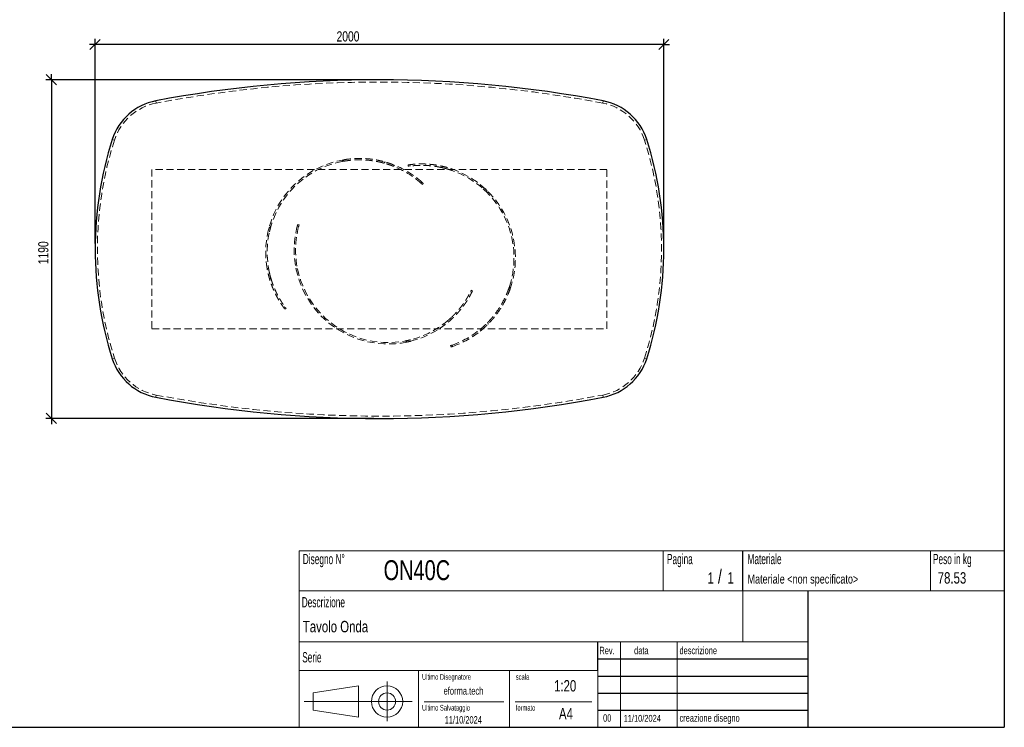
# Model space of a CAD drawing. Header units: millimetres. Extents: x 5 to 292, y 5 to 205.
# Tile 2 of 3: x 119 to 292, y 5 to 129. Entities that reach past the tile are written whole.
import ezdxf

# ---------------------------------------------------------------- set-up
doc = ezdxf.new("R2010")
doc.units = ezdxf.units.MM
doc.linetypes.add('HIDDEN', pattern=[1.905, 1.27, -0.635])
doc.layers.add('FORMAT', color=7, linetype='Continuous')
doc.styles.add('SLDTEXTSTYLE0', font='TXT', dxfattribs={"width": 0.605})
doc.styles.add('SLDTEXTSTYLE1', font='TXT', dxfattribs={"width": 0.75})
doc.dimstyles.new('SLDDIMSTYLE0', dxfattribs={"dimtxt": 1.8, "dimasz": 1.8, "dimexe": 0, "dimexo": 0.0625, "dimgap": 0.45, "dimtad": 1, "dimlfac": 20, "dimrnd": 1e-09, "dimzin": 12, "dimdsep": 46, "dimtxsty": 'SLDTEXTSTYLE1', "dimblk1": 'OBLIQUE', "dimblk2": 'OBLIQUE', "dimsah": 1, "dimcen": 0.09, "dimadec": 0, "dimazin": 3, "dimtfac": 1, "dimtmove": 0, "dimatfit": 0, "dimldrblk": 'OBLIQUE', "dimfxl": 0, "dimfrac": 2, "dimtolj": 1, "dimtzin": 12, "dimarcsym": 0})

# ---------------------------------------------------------------- blocks, each defined once
blk = doc.blocks.new('_Oblique')
at = {"color": 0, "linetype": 'ByBlock', "lineweight": -2}
blk.add_line((-0.5, -0.5), (0.5, 0.5), dxfattribs=at)
blk = doc.blocks.new('_D_1')
at = {"layer": 'FORMAT', "color": 7}
for p, q in [((124.44, 118.76), (124.44, 119.76)), ((181.13, 118.76), (123.44, 118.76)), ((124.44, 118.76), (124.44, 59.26)), ((181.13, 59.26), (123.44, 59.26)), ((124.44, 59.26), (124.44, 58.26))]:
    blk.add_line(p, q, dxfattribs=at)
at = {"layer": 'FORMAT', "color": 7, "xscale": 1.8, "yscale": 1.8}
for p, rotation in [((124.44, 118.76, 17.11), 270.0000000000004), ((124.44, 59.26, 17.11), 90.0000000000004)]:
    blk.add_blockref('_Oblique', p, dxfattribs=dict(at, rotation=rotation))
at = {"layer": 'FORMAT', "color": 7, "insert": (122.12, 86.36), "char_height": 1.8, "attachment_point": 1, "rotation": 90, "style": 'SLDTEXTSTYLE1'}
blk.add_mtext('1190', dxfattribs=at)
blk = doc.blocks.new('_D_2')
at = {"layer": 'FORMAT', "color": 7}
for p, q in [((132.13, 124.96), (131.13, 124.96)), ((132.13, 90.01), (132.13, 125.96)), ((232.13, 124.96), (132.13, 124.96)), ((232.13, 90.01), (232.13, 125.96)), ((232.13, 124.96), (233.13, 124.96))]:
    blk.add_line(p, q, dxfattribs=at)
at = {"layer": 'FORMAT', "color": 7, "xscale": 1.8, "yscale": 1.8}
blk.add_blockref('_Oblique', (132.13, 124.96, 17.11), dxfattribs=at)
at = {"layer": 'FORMAT', "color": 7, "xscale": 1.8, "yscale": 1.8, "rotation": 180.0000000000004}
blk.add_blockref('_Oblique', (232.13, 124.96, 17.11), dxfattribs=at)
at = {"layer": 'FORMAT', "color": 7, "insert": (174.59, 127.28), "char_height": 1.8, "attachment_point": 1, "style": 'SLDTEXTSTYLE1'}
blk.add_mtext('2000', dxfattribs=at)

msp = doc.modelspace()

# ---------------------------------------------------------------- linework, layer by layer
at = {"color": 7, "linetype": 'HIDDEN', "lineweight": 18}
for p, q in [((142.87535, 114.65468), (142.80043, 115.0476)), ((221.46658, 115.0476), (221.39166, 114.65468)), ((135.5335, 108.16082), (135.15267, 108.28317)), ((229.11434, 108.28317), (228.73351, 108.16082)), ((175.57625, 104.39885), (175.85842, 104.704)), ((175.57625, 104.39885), (175.83145, 104.44563)), ((182.86602, 104.12815), (182.91421, 104.11507)), ((183.10515, 104.32155), (182.91421, 104.11507)), ((183.10515, 104.32155), (183.06871, 104.33177)), ((142.13351, 103.01404), (142.13351, 75.01404)), ((222.13351, 103.01404), (142.13351, 103.01404)), ((184.76682, 103.75675), (184.58489, 103.56)), ((187.18772, 103.55383), (187.15163, 103.80121)), ((187.50115, 103.59644), (187.46506, 103.84387)), ((193.14369, 103.57424), (193.18237, 103.30907)), ((194.92691, 103.06711), (194.68029, 103.14892)), ((194.78654, 102.84998), (194.90606, 102.80905)), ((194.83336, 103.09971), (194.87395, 102.82142)), ((222.13351, 75.01404), (222.13351, 103.01404)), ((189.43178, 100.58234), (189.60154, 100.76592)), ((189.83583, 100.5534), (189.6661, 100.36985)), ((201.02484, 99.31461), (200.71631, 99.59998)), ((201.08483, 98.90335), (201.02484, 99.31461)), ((162.71092, 92.76583), (162.57641, 92.23063)), ((163.04179, 93.01734), (162.71092, 92.76583)), ((167.6803, 93.0512), (167.67136, 93.01689)), ((167.9143, 92.9584), (167.6737, 93.02648)), ((167.75691, 93.33166), (167.99746, 93.26359)), ((167.91394, 92.95691), (167.92118, 92.98418)), ((162.37919, 85.60523), (162.4212, 85.38001)), ((162.3945, 85.51592), (162.61839, 85.68611)), ((162.63269, 85.61147), (162.6148, 85.71206)), ((167.72035, 85.54751), (167.44975, 85.62409)), ((162.79684, 83.80762), (163.01018, 83.96979)), ((198.12325, 81.4831), (198.34837, 81.37427)), ((198.26369, 81.76653), (198.48877, 81.65772)), ((204.97976, 82.42667), (204.8972, 82.1807)), ((204.97976, 82.42667), (205.11026, 82.03208)), ((165.5078, 78.85894), (165.30873, 78.70762)), ((165.69676, 78.60527), (165.49773, 78.45398)), ((194.94144, 76.82318), (194.70017, 76.93982)), ((201.21539, 76.17819), (201.18062, 76.14234)), ((142.13351, 75.01404), (222.13351, 75.01404)), ((193.40804, 75.85907), (193.32649, 75.79752)), ((193.6012, 75.69008), (193.348, 75.81248)), ((193.53278, 75.6392), (193.71024, 75.7755)), ((199.97058, 74.69446), (199.88644, 74.94889)), ((201.18062, 76.14234), (201.11834, 76.08082)), ((201.26892, 75.87533), (201.18062, 76.14234)), ((201.19587, 75.8045), (201.26892, 75.87533)), ((201.26892, 75.87533), (201.2955, 75.90228)), ((186.62155, 72.86612), (186.99573, 72.68523)), ((194.71438, 71.80852), (194.63588, 72.04587)), ((194.93665, 72.14864), (194.91002, 72.13935)), ((194.93522, 72.14811), (195.01374, 71.91071)), ((194.98957, 71.90231), (195.02354, 71.91434)), ((135.5335, 69.86725), (135.15267, 69.7449)), ((229.11434, 69.7449), (228.73351, 69.86725)), ((142.87535, 63.37339), (142.80043, 62.98047)), ((221.46658, 62.98047), (221.39166, 63.37339))]:
    msp.add_line(p, q, dxfattribs=at)
at = {"color": 7, "linetype": 'Continuous', "lineweight": 25}
for centre, radius, start, end in [((182.13351, -91.23596), 210, 79.2047232, 100.7952768), ((144.67344, 105.22457), 10, 100.7952768, 162.1901357), ((219.59357, 105.22457), 10, 17.8098643, 79.2047232), ((195.13351, 89.01404), 63, 162.1901357, 197.8098643), ((169.13351, 89.01404), 63, 342.1901357, 17.8098643), ((144.67344, 72.8035), 10, 197.8098643, 259.2047232), ((219.59357, 72.8035), 10, 280.7952768, 342.1901357), ((182.13351, 269.26404), 210, 259.2047232, 280.7952768)]:
    msp.add_arc(centre, radius, start, end, dxfattribs=at)
at = {"color": 7, "linetype": 'HIDDEN', "lineweight": 18}
for centre, radius, start, end in [((182.13351, -91.23596), 209.6, 79.2047232, 100.7952768), ((144.67344, 105.22457), 9.6, 100.7952768, 162.1901357), ((219.59357, 105.22457), 9.6, 17.8098643, 79.2047232), ((195.13351, 89.01404), 62.6, 162.1901357, 197.8098643), ((169.13351, 89.01404), 62.6, 342.1901357, 17.8098643), ((178.63351, 88.43904), 16.5, 99.6824244, 190.2043082), ((178.63351, 88.43904), 16.25, 100.8441931, 189.7535737), ((178.63351, 88.43904), 16.5, 96.8661786, 99.6824244), ((178.63351, 88.43904), 16.25, 48.3553208, 68.5161611), ((178.63351, 88.43904), 16.5, 48.3384199, 68.1784976), ((189.53351, 87.47404), 16.5, 340.7424244, 71.2643082), ((189.53351, 87.47404), 16.25, 341.9041931, 70.8135737), ((183.63351, 88.83904), 16.5, 165.2984199, 191.2356918), ((183.63351, 88.83904), 16.25, 165.3153208, 191.6864263), ((183.63351, 88.83904), 16.5, 191.2356918, 307.1643082), ((183.63351, 88.83904), 16.25, 191.6864263, 306.7135737), ((189.53351, 87.47404), 16.5, 337.9261786, 340.7424244), ((189.53351, 87.47404), 16.25, 289.4153208, 309.5761611), ((189.53351, 87.47404), 16.5, 289.3984199, 309.2384976), ((144.67344, 72.8035), 9.6, 197.8098643, 259.2047232), ((219.59357, 72.8035), 9.6, 280.7952768, 342.1901357), ((182.13351, 269.26404), 209.6, 259.2047232, 280.7952768)]:
    msp.add_arc(centre, radius, start, end, dxfattribs=at)
for points, knots in [([(184.58489, 103.56), (184.51643, 103.58694), (184.43751, 103.61748), (184.25911, 103.6845), (184.15962, 103.72099), (183.9398, 103.7987), (183.81947, 103.83992), (183.65549, 103.89359), (183.62201, 103.90444), (183.55368, 103.92631), (183.51884, 103.93734), (183.41283, 103.97049), (183.34001, 103.99273), (183.11519, 104.05958), (182.95685, 104.10431), (182.62349, 104.19252), (182.44847, 104.236), (182.17339, 104.29907), (182.0796, 104.31973), (181.93575, 104.35004), (181.88721, 104.36004), (181.78951, 104.3797), (181.74032, 104.38936), (181.49274, 104.43678), (181.28942, 104.47191), (180.66466, 104.5671), (180.22844, 104.61698), (179.54715, 104.66493), (179.31854, 104.67622), (178.85893, 104.6891), (178.62789, 104.69069), (177.93157, 104.68051), (177.46311, 104.65376), (176.87358, 104.59389), (176.75547, 104.58059), (176.5189, 104.5513), (176.40056, 104.53533), (176.04637, 104.48354), (175.81094, 104.44381), (175.57625, 104.39885)], [0, 0, 0, 0, 0.0625, 0.0625, 0.125, 0.125, 0.1875, 0.1875, 0.203125, 0.203125, 0.21875, 0.21875, 0.25, 0.25, 0.3125, 0.3125, 0.375, 0.375, 0.40625, 0.40625, 0.421875, 0.421875, 0.4375, 0.4375, 0.5, 0.5, 0.625, 0.625, 0.6875, 0.6875, 0.75, 0.75, 0.875, 0.875, 0.90625, 0.90625, 0.9375, 0.9375, 1, 1, 1, 1]), ([(175.85842, 104.704), (176.32602, 104.78378), (176.79265, 104.84266), (177.72261, 104.92048), (178.18595, 104.9394), (178.87722, 104.93884), (179.10702, 104.93383), (179.39332, 104.92163), (179.45053, 104.91889), (179.56486, 104.91283), (179.62204, 104.9095), (179.79284, 104.89865), (179.90569, 104.8903), (180.46464, 104.84325), (180.89505, 104.78864), (181.51282, 104.68721), (181.71409, 104.65015), (181.95945, 104.60043), (182.00827, 104.5903), (182.10478, 104.56983), (182.15251, 104.55949), (182.29415, 104.52813), (182.38649, 104.50682), (182.65733, 104.44195), (182.82963, 104.39747), (183.15783, 104.30754), (183.31372, 104.2621), (183.53509, 104.19437), (183.60679, 104.17186), (183.71119, 104.13835), (183.74546, 104.12722), (183.81294, 104.10507), (183.84617, 104.09404), (184.00878, 104.03953), (184.12803, 103.99775), (184.3458, 103.91912), (184.44431, 103.88227), (184.62094, 103.81465), (184.69906, 103.78389), (184.76682, 103.75675)], [0, 0, 0, 0, 0.125, 0.125, 0.25, 0.25, 0.3125, 0.3125, 0.328125, 0.328125, 0.34375, 0.34375, 0.375, 0.375, 0.5, 0.5, 0.5625, 0.5625, 0.578125, 0.578125, 0.59375, 0.59375, 0.625, 0.625, 0.6875, 0.6875, 0.75, 0.75, 0.78125, 0.78125, 0.796875, 0.796875, 0.8125, 0.8125, 0.875, 0.875, 0.9375, 0.9375, 1, 1, 1, 1]), ([(187.15163, 103.80121), (187.15163, 103.80121), (187.16429, 103.80307), (187.21409, 103.81022), (187.25122, 103.81551), (187.3499, 103.82899), (187.41145, 103.83718), (187.50409, 103.84877), (187.52341, 103.85115), (187.56364, 103.85604), (187.58457, 103.85854), (187.6494, 103.86617), (187.69545, 103.87141), (187.84196, 103.88739), (187.95074, 103.89839), (188.19034, 103.91972), (188.32115, 103.93005), (188.53425, 103.9439), (188.6081, 103.94824), (188.7232, 103.95417), (188.76233, 103.95605), (188.84185, 103.95958), (188.88216, 103.96123), (189.08642, 103.96879), (189.25848, 103.97273), (189.61942, 103.9748), (189.80829, 103.97293), (190.2028, 103.96164), (190.40843, 103.95222), (190.6762, 103.93451), (190.73018, 103.93067), (190.83857, 103.92243), (190.89305, 103.91802), (191.0573, 103.90389), (191.16789, 103.89327), (191.50283, 103.85763), (191.73033, 103.82881), (192.19326, 103.75993), (192.42869, 103.71988), (192.78756, 103.65044), (192.90838, 103.62567), (193.14949, 103.57341), (193.27002, 103.54587), (193.63149, 103.45897), (193.87229, 103.39533), (194.35332, 103.25637), (194.59353, 103.18105), (194.83336, 103.09971)], [0, 0, 0, 0, 0.0625, 0.0625, 0.125, 0.125, 0.1875, 0.1875, 0.203125, 0.203125, 0.21875, 0.21875, 0.25, 0.25, 0.3125, 0.3125, 0.375, 0.375, 0.40625, 0.40625, 0.421875, 0.421875, 0.4375, 0.4375, 0.5, 0.5, 0.5625, 0.5625, 0.625, 0.625, 0.640625, 0.640625, 0.65625, 0.65625, 0.6875, 0.6875, 0.75, 0.75, 0.8125, 0.8125, 0.84375, 0.84375, 0.875, 0.875, 0.9375, 0.9375, 1, 1, 1, 1]), ([(194.87395, 102.82142), (194.6347, 102.90467), (194.39529, 102.98171), (193.91639, 103.1238), (193.6769, 103.18886), (193.19813, 103.30735), (192.95884, 103.36079), (192.66007, 103.42053), (192.60033, 103.43213), (192.4809, 103.45462), (192.42121, 103.46551), (192.24331, 103.49696), (192.1259, 103.51635), (191.77724, 103.57011), (191.54957, 103.60005), (191.10411, 103.64951), (190.88631, 103.66903), (190.56743, 103.69146), (190.46244, 103.69779), (190.30699, 103.7057), (190.25544, 103.70807), (190.15346, 103.71229), (190.10305, 103.71413), (189.85391, 103.7221), (189.66381, 103.72452), (189.30169, 103.72339), (189.12968, 103.71983), (188.88533, 103.71131), (188.80616, 103.70793), (188.69089, 103.70222), (188.65304, 103.70021), (188.57852, 103.69599), (188.54184, 103.69379), (188.36238, 103.68242), (188.23062, 103.67217), (187.98984, 103.651), (187.88083, 103.64008), (187.68543, 103.6189), (187.59904, 103.60866), (187.50555, 103.59701), (187.4876, 103.59474), (187.45333, 103.59035), (187.43699, 103.58823), (187.39033, 103.58212), (187.36236, 103.57836), (187.28778, 103.56819), (187.25043, 103.56287), (187.2004, 103.5557), (187.18772, 103.55383), (187.18772, 103.55383)], [0, 0, 0, 0, 0.0625, 0.0625, 0.125, 0.125, 0.1875, 0.1875, 0.203125, 0.203125, 0.21875, 0.21875, 0.25, 0.25, 0.3125, 0.3125, 0.375, 0.375, 0.40625, 0.40625, 0.421875, 0.421875, 0.4375, 0.4375, 0.5, 0.5, 0.5625, 0.5625, 0.59375, 0.59375, 0.609375, 0.609375, 0.625, 0.625, 0.6875, 0.6875, 0.75, 0.75, 0.8125, 0.8125, 0.828125, 0.828125, 0.84375, 0.84375, 0.875, 0.875, 0.9375, 0.9375, 1, 1, 1, 1]), ([(193.82802, 103.40529), (193.82393, 103.40643), (193.72087, 103.4352), (193.5511, 103.47773), (193.32056, 103.53426), (193.20258, 103.56093), (193.14369, 103.57424)], [0, 0, 0, 0, 0.013581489, 0.342730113, 0.671882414, 1, 1, 1, 1]), ([(193.18237, 103.30907), (193.24653, 103.29399), (193.37509, 103.26377), (193.54761, 103.22171), (193.6611, 103.19091), (193.67836, 103.18622)], [0, 0, 0, 0, 0.457966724, 0.917591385, 1, 1, 1, 1]), ([(189.6661, 100.36985), (189.6661, 100.36985), (189.64648, 100.38808), (189.56872, 100.45928), (189.51058, 100.51226), (189.43178, 100.58234)], [0, 0, 0, 0, 0.5, 0.5, 1, 1, 1, 1]), ([(189.60154, 100.76592), (189.68033, 100.69583), (189.73846, 100.64284), (189.81621, 100.57163), (189.83583, 100.5534), (189.83583, 100.5534)], [0, 0, 0, 0, 0.5, 0.5, 1, 1, 1, 1]), ([(200.35597, 99.59567), (200.47943, 99.48378), (200.72764, 99.2588), (200.96535, 99.02225), (201.08483, 98.90335)], [0, 0, 0, 0, 0.497353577, 1, 1, 1, 1]), ([(162.78862, 92.04449), (162.8268, 92.20667), (162.90357, 92.53276), (162.99556, 92.85524), (163.04179, 93.01734)], [0, 0, 0, 0, 0.497353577, 1, 1, 1, 1]), ([(167.6737, 93.02648), (167.70047, 93.12848), (167.72134, 93.20432), (167.74956, 93.30591), (167.75691, 93.33166), (167.75691, 93.33166)], [0, 0, 0, 0, 0.5, 0.5, 1, 1, 1, 1]), ([(167.99746, 93.26359), (167.99746, 93.26359), (167.99011, 93.23784), (167.9619, 93.13625), (167.94104, 93.06041), (167.9143, 92.9584)], [0, 0, 0, 0, 0.5, 0.5, 1, 1, 1, 1]), ([(165.49773, 78.45398), (165.49773, 78.45398), (165.48997, 78.46416), (165.45962, 78.50428), (165.43703, 78.53422), (165.37748, 78.61405), (165.34053, 78.66395), (165.28556, 78.73942), (165.27412, 78.75517), (165.25038, 78.78801), (165.23806, 78.80511), (165.20002, 78.85816), (165.17314, 78.89592), (165.08826, 79.0164), (165.026, 79.10628), (164.8914, 79.30564), (164.81905, 79.41512), (164.70381, 79.5949), (164.66428, 79.65743), (164.6034, 79.75529), (164.58282, 79.78862), (164.54125, 79.8565), (164.5203, 79.89098), (164.41485, 80.06608), (164.32813, 80.21475), (164.15167, 80.52961), (164.06191, 80.6958), (163.8809, 81.04651), (163.78963, 81.23102), (163.67556, 81.47393), (163.6528, 81.52302), (163.60756, 81.62186), (163.58506, 81.67167), (163.51795, 81.82225), (163.47372, 81.92417), (163.34284, 82.23453), (163.25797, 82.44757), (163.09424, 82.88602), (163.01537, 83.11143), (162.90249, 83.45909), (162.86569, 83.57681), (162.79476, 83.8131), (162.76054, 83.93191), (162.66168, 84.29029), (162.60084, 84.53182), (162.48968, 85.02001), (162.43936, 85.26668), (162.3945, 85.51592)], [0, 0, 0, 0, 0.0625, 0.0625, 0.125, 0.125, 0.1875, 0.1875, 0.203125, 0.203125, 0.21875, 0.21875, 0.25, 0.25, 0.3125, 0.3125, 0.375, 0.375, 0.40625, 0.40625, 0.421875, 0.421875, 0.4375, 0.4375, 0.5, 0.5, 0.5625, 0.5625, 0.625, 0.625, 0.640625, 0.640625, 0.65625, 0.65625, 0.6875, 0.6875, 0.75, 0.75, 0.8125, 0.8125, 0.84375, 0.84375, 0.875, 0.875, 0.9375, 0.9375, 1, 1, 1, 1]), ([(162.61839, 85.68611), (162.66131, 85.43644), (162.70974, 85.18965), (162.81712, 84.7018), (162.87608, 84.46074), (163.00406, 83.98441), (163.07308, 83.74914), (163.16537, 83.45877), (163.18413, 83.40088), (163.22224, 83.28548), (163.24159, 83.22797), (163.30016, 83.05707), (163.34, 82.94494), (163.46167, 82.6138), (163.54564, 82.40008), (163.71791, 81.98631), (163.80622, 81.78626), (163.94089, 81.49635), (163.98615, 81.4014), (164.05445, 81.26154), (164.07733, 81.21527), (164.12298, 81.12399), (164.14576, 81.07899), (164.25935, 80.8571), (164.34922, 80.68956), (164.52543, 80.37321), (164.61178, 80.2244), (164.73748, 80.01469), (164.77874, 79.94704), (164.83952, 79.84892), (164.8596, 79.81678), (164.89934, 79.7536), (164.91902, 79.72257), (165.01581, 79.57103), (165.08854, 79.46067), (165.22358, 79.26021), (165.28589, 79.1701), (165.39897, 79.00934), (165.44974, 78.93869), (165.50517, 78.86252), (165.51585, 78.84791), (165.53627, 78.82004), (165.54603, 78.80676), (165.57396, 78.76889), (165.59078, 78.74623), (165.63577, 78.68588), (165.65849, 78.65577), (165.68899, 78.61547), (165.69676, 78.60527), (165.69676, 78.60527)], [0, 0, 0, 0, 0.0625, 0.0625, 0.125, 0.125, 0.1875, 0.1875, 0.203125, 0.203125, 0.21875, 0.21875, 0.25, 0.25, 0.3125, 0.3125, 0.375, 0.375, 0.40625, 0.40625, 0.421875, 0.421875, 0.4375, 0.4375, 0.5, 0.5, 0.5625, 0.5625, 0.59375, 0.59375, 0.609375, 0.609375, 0.625, 0.625, 0.6875, 0.6875, 0.75, 0.75, 0.8125, 0.8125, 0.828125, 0.828125, 0.84375, 0.84375, 0.875, 0.875, 0.9375, 0.9375, 1, 1, 1, 1]), ([(162.74208, 83.9993), (162.74262, 83.99729), (162.76374, 83.91965), (162.7805, 83.8629), (162.79684, 83.80762)], [0, 0, 0, 0, 0.025838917, 1, 1, 1, 1]), ([(163.01018, 83.96979), (162.99261, 84.03228), (162.95747, 84.15727), (162.91159, 84.32576), (162.88378, 84.4391), (162.87931, 84.45728)], [0, 0, 0, 0, 0.456394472, 0.912786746, 1, 1, 1, 1]), ([(193.348, 75.81248), (193.55108, 75.96392), (193.74909, 76.11898), (194.13524, 76.43587), (194.32338, 76.59771), (194.68992, 76.92774), (194.86832, 77.09592), (195.0853, 77.30982), (195.12839, 77.35279), (195.21397, 77.43908), (195.25645, 77.4824), (195.38223, 77.61208), (195.46411, 77.69843), (195.7041, 77.95701), (195.85653, 78.12874), (196.14723, 78.46988), (196.2855, 78.63929), (196.48285, 78.89076), (196.54696, 78.97415), (196.64066, 79.09844), (196.67152, 79.1398), (196.73219, 79.22188), (196.76197, 79.26259), (196.90825, 79.46442), (197.01684, 79.62048), (197.21892, 79.92097), (197.31241, 80.0654), (197.44234, 80.27252), (197.48393, 80.33997), (197.54383, 80.43862), (197.56338, 80.47109), (197.60167, 80.53516), (197.62041, 80.56677), (197.7116, 80.72174), (197.77699, 80.8366), (197.89445, 81.04784), (197.94652, 81.14424), (198.03853, 81.31791), (198.07848, 81.39519), (198.12125, 81.47914), (198.12944, 81.49528), (198.14502, 81.52611), (198.15242, 81.54083), (198.17352, 81.5829), (198.18609, 81.60816), (198.21948, 81.67563), (198.23601, 81.70953), (198.25812, 81.75498), (198.26369, 81.76653), (198.26369, 81.76653)], [0, 0, 0, 0, 0.0625, 0.0625, 0.125, 0.125, 0.1875, 0.1875, 0.203125, 0.203125, 0.21875, 0.21875, 0.25, 0.25, 0.3125, 0.3125, 0.375, 0.375, 0.40625, 0.40625, 0.421875, 0.421875, 0.4375, 0.4375, 0.5, 0.5, 0.5625, 0.5625, 0.59375, 0.59375, 0.609375, 0.609375, 0.625, 0.625, 0.6875, 0.6875, 0.75, 0.75, 0.8125, 0.8125, 0.828125, 0.828125, 0.84375, 0.84375, 0.875, 0.875, 0.9375, 0.9375, 1, 1, 1, 1]), ([(198.48877, 81.65772), (198.48877, 81.65772), (198.48321, 81.64619), (198.46121, 81.60095), (198.44477, 81.56724), (198.4006, 81.47797), (198.37288, 81.42241), (198.33054, 81.3392), (198.32168, 81.32187), (198.30318, 81.28581), (198.29352, 81.26708), (198.26348, 81.20912), (198.24201, 81.16805), (198.17311, 81.03777), (198.12122, 80.94153), (198.00455, 80.73117), (197.93977, 80.61705), (197.83177, 80.43283), (197.79396, 80.36924), (197.73434, 80.27061), (197.71396, 80.23715), (197.6723, 80.16933), (197.65106, 80.13503), (197.54281, 79.96165), (197.44961, 79.81696), (197.24897, 79.51692), (197.14153, 79.36157), (196.911, 79.04123), (196.78792, 78.87623), (196.62313, 78.66443), (196.58969, 78.62189), (196.5221, 78.53675), (196.48791, 78.49411), (196.38412, 78.36603), (196.31333, 78.2804), (196.09603, 78.02303), (195.94462, 77.85081), (195.62805, 77.50609), (195.46289, 77.3336), (195.20419, 77.07536), (195.11595, 76.9892), (194.9375, 76.81884), (194.84712, 76.73448), (194.5725, 76.48388), (194.3848, 76.32016), (194.00006, 75.99975), (193.80301, 75.84306), (193.6012, 75.69008)], [0, 0, 0, 0, 0.0625, 0.0625, 0.125, 0.125, 0.1875, 0.1875, 0.203125, 0.203125, 0.21875, 0.21875, 0.25, 0.25, 0.3125, 0.3125, 0.375, 0.375, 0.40625, 0.40625, 0.421875, 0.421875, 0.4375, 0.4375, 0.5, 0.5, 0.5625, 0.5625, 0.625, 0.625, 0.640625, 0.640625, 0.65625, 0.65625, 0.6875, 0.6875, 0.75, 0.75, 0.8125, 0.8125, 0.84375, 0.84375, 0.875, 0.875, 0.9375, 0.9375, 1, 1, 1, 1]), ([(199.88644, 74.94889), (199.94314, 74.99575), (200.00805, 75.05004), (200.15303, 75.17374), (200.23311, 75.24315), (200.40748, 75.39791), (200.50178, 75.48327), (200.6281, 75.6008), (200.65379, 75.62485), (200.70599, 75.67407), (200.73251, 75.69922), (200.81282, 75.77595), (200.86752, 75.82892), (201.03481, 75.99331), (201.15057, 76.11024), (201.38907, 76.35928), (201.51181, 76.49141), (201.70012, 76.70162), (201.76359, 76.7737), (201.85972, 76.88492), (201.89196, 76.92256), (201.95644, 76.99855), (201.9887, 77.03692), (202.15, 77.23064), (202.27912, 77.39157), (202.66475, 77.89226), (202.91949, 78.24986), (203.29111, 78.82287), (203.41162, 79.01748), (203.64529, 79.41346), (203.75849, 79.61488), (204.08651, 80.22918), (204.2898, 80.65208), (204.52267, 81.19697), (204.56818, 81.30676), (204.65703, 81.52797), (204.70031, 81.63925), (204.82638, 81.97428), (204.90553, 82.19953), (204.97976, 82.42667)], [0, 0, 0, 0, 0.0625, 0.0625, 0.125, 0.125, 0.1875, 0.1875, 0.203125, 0.203125, 0.21875, 0.21875, 0.25, 0.25, 0.3125, 0.3125, 0.375, 0.375, 0.40625, 0.40625, 0.421875, 0.421875, 0.4375, 0.4375, 0.5, 0.5, 0.625, 0.625, 0.6875, 0.6875, 0.75, 0.75, 0.875, 0.875, 0.90625, 0.90625, 0.9375, 0.9375, 1, 1, 1, 1]), ([(205.11026, 82.03208), (204.95381, 81.58427), (204.77954, 81.14741), (204.39764, 80.29592), (204.18999, 79.88128), (203.855, 79.2766), (203.73942, 79.07792), (203.5902, 78.83328), (203.56012, 78.78454), (203.49949, 78.68743), (203.46891, 78.639), (203.37676, 78.49477), (203.31485, 78.40006), (203.0032, 77.93366), (202.74714, 77.58343), (202.35944, 77.09189), (202.22961, 76.93368), (202.06737, 76.74302), (202.03489, 76.7052), (201.97027, 76.63064), (201.93812, 76.59388), (201.84215, 76.4851), (201.77881, 76.4146), (201.59099, 76.20898), (201.46868, 76.07971), (201.23117, 75.83601), (201.11597, 75.72158), (200.94958, 75.56063), (200.89518, 75.50877), (200.81534, 75.43362), (200.78902, 75.40902), (200.73699, 75.36068), (200.71125, 75.33693), (200.58485, 75.22102), (200.49059, 75.13687), (200.31641, 74.98434), (200.23648, 74.91596), (200.09184, 74.79411), (200.02712, 74.74064), (199.97058, 74.69446)], [0, 0, 0, 0, 0.125, 0.125, 0.25, 0.25, 0.3125, 0.3125, 0.328125, 0.328125, 0.34375, 0.34375, 0.375, 0.375, 0.5, 0.5, 0.5625, 0.5625, 0.578125, 0.578125, 0.59375, 0.59375, 0.625, 0.625, 0.6875, 0.6875, 0.75, 0.75, 0.78125, 0.78125, 0.796875, 0.796875, 0.8125, 0.8125, 0.875, 0.875, 0.9375, 0.9375, 1, 1, 1, 1]), ([(194.70017, 76.93982), (194.65244, 76.89582), (194.55697, 76.80784), (194.42758, 76.69056), (194.33917, 76.61438), (194.32499, 76.60216)], [0, 0, 0, 0, 0.4563944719, 0.9127867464, 1, 1, 1, 1]), ([(194.79542, 76.68747), (194.79696, 76.68887), (194.85659, 76.74289), (194.89957, 76.78356), (194.94144, 76.82318)], [0, 0, 0, 0, 0.025838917, 1, 1, 1, 1]), ([(199.83123, 74.58466), (199.97438, 74.69991), (200.2893, 74.95346), (200.59384, 75.23126), (200.75996, 75.38278)], [0, 0, 0, 0, 0.454551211, 1, 1, 1, 1]), ([(200.73212, 75.69949), (200.58038, 75.55801), (200.28566, 75.28319), (199.9807, 75.02926), (199.83274, 74.90606)], [0, 0, 0, 0, 0.514826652, 1, 1, 1, 1]), ([(187.60345, 73.08152), (187.44159, 73.04203), (187.11613, 72.96262), (186.78699, 72.8984), (186.62155, 72.86612)], [0, 0, 0, 0, 0.497353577, 1, 1, 1, 1]), ([(186.99573, 72.68523), (187.20052, 72.72852), (187.44251, 72.77966), (187.68066, 72.84433), (187.71726, 72.85427)], [0, 0, 0, 0, 0.846318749, 1, 1, 1, 1]), ([(194.63588, 72.04587), (194.63588, 72.04587), (194.66133, 72.05422), (194.76127, 72.08782), (194.83577, 72.11306), (194.93522, 72.14811)], [0, 0, 0, 0, 0.5, 0.5, 1, 1, 1, 1]), ([(195.01374, 71.91071), (194.91427, 71.87569), (194.83977, 71.85045), (194.73983, 71.81686), (194.71438, 71.80852), (194.71438, 71.80852)], [0, 0, 0, 0, 0.5, 0.5, 1, 1, 1, 1])]:
    msp.add_open_spline(points, degree=3, knots=knots, dxfattribs=at)
at = {"layer": 'FORMAT', "color": 251, "true_color": 0x484848}
for p in [(292, 205), (5, 5)]:
    msp.add_line(p, (292, 5), dxfattribs=at)
at = {"layer": 'FORMAT', "color": 251, "lineweight": 18, "true_color": 0x484848}
for p, q in [((292, 36), (168, 36)), ((168, 36), (168, 5)), ((232, 36), (232, 29)), ((279, 36), (279, 29)), ((168, 29), (292, 29)), ((168, 20), (246, 20)), ((224.5, 20), (224.5, 5)), ((234.5, 20), (234.5, 5)), ((246, 20), (257.5, 20)), ((168, 15), (220.5, 15)), ((189, 15), (189, 5)), ((205, 15), (205, 5)), ((220.5, 15), (220.5, 5)), ((170.45232, 11.02842), (178.45232, 12.27842)), ((178.45232, 12.27842), (178.45232, 6.77842)), ((183.46023, 13.04077), (183.46023, 6.06051)), ((170.45232, 8.02842), (170.45232, 11.02842)), ((187.88291, 9.52842), (168.89345, 9.52842)), ((190, 9.5), (204, 9.5)), ((206, 9.5), (219.5, 9.5)), ((178.45232, 6.77842), (170.45232, 8.02842))]:
    msp.add_line(p, q, dxfattribs=at)
at = {"layer": 'FORMAT', "color": 7}
for p, q in [((246, 29), (246, 36)), ((257.5, 20), (257.5, 29)), ((220.5, 15), (220.5, 20)), ((257.5, 5), (257.5, 20)), ((220.5, 17), (257.5, 17)), ((220.5, 14), (257.5, 14)), ((220.5, 11), (257.5, 11)), ((220.5, 8), (257.5, 8)), ((220.5, 5), (257.5, 5))]:
    msp.add_line(p, q, dxfattribs=at)
at = {"layer": 'FORMAT', "color": 7, "lineweight": 18}
msp.add_line((246, 29), (246, 20), dxfattribs=at)
at = {"layer": 'FORMAT', "color": 251, "lineweight": 18, "true_color": 0x484848}
for radius in [2.75, 1.5]:
    msp.add_circle((183.46023, 9.52842), radius, dxfattribs=at)

# ---------------------------------------------------------------- texts
at = {"color": 18, "linetype": 'Continuous', "lineweight": 0, "true_color": 0x060606, "insert": (280.29073, 32.24796), "char_height": 2, "attachment_point": 1, "style": 'SLDTEXTSTYLE1'}
msp.add_mtext('78.53', dxfattribs=at)
at = {"layer": 'FORMAT', "color": 18, "true_color": 0x060606}
for s, insert, char_height, attachment_point, style in [('Disegno N°', (168.65209, 35.46055), 1.8, 1, 'SLDTEXTSTYLE0'), ('Pagina', (232.68578, 35.4642), 1.8, 1, 'SLDTEXTSTYLE0'), ('Materiale', (246.84637, 35.4642), 1.8, 1, 'SLDTEXTSTYLE0'), ('Peso in kg', (279.45834, 35.4642), 1.8, 1, 'SLDTEXTSTYLE0'), ('ON40C', (182.85785, 34.35127), 3.5, 1, 'SLDTEXTSTYLE1'), ('/', (241.64155, 32.74597), 2.5, 1, 'SLDTEXTSTYLE1'), ('1', (239.82456, 32.24796), 2, 1, 'SLDTEXTSTYLE1'), ('1', (243.32047, 32.24796), 2, 1, 'SLDTEXTSTYLE1'), ('Materiale <non specificato>', (246.84637, 31.8349), 1.5875, 1, 'SLDTEXTSTYLE1'), ('Descrizione', (168.45959, 27.87301), 1.8, 1, 'SLDTEXTSTYLE0'), ('Tavolo Onda', (168.65209, 23.69153), 2, 1, 'SLDTEXTSTYLE1'), ('Rev.', (220.80434, 19.14061), 1.3, 1, 'SLDTEXTSTYLE1'), ('data', (226.90583, 19.14061), 1.3, 1, 'SLDTEXTSTYLE1'), ('descrizione', (234.88928, 19.14061), 1.3, 1, 'SLDTEXTSTYLE1'), ('Serie', (168.54671, 18.20074), 1.8, 1, 'SLDTEXTSTYLE0'), ('Ultimo Disegnatore', (189.61829, 14.3444), 1, 1, 'SLDTEXTSTYLE0'), ('scala', (206.10636, 14.3444), 1, 1, 'SLDTEXTSTYLE0'), ('1:20', (212.8317, 13.28812), 2, 1, 'SLDTEXTSTYLE1'), ('Ultimo Salvataggio', (189.61829, 8.93841), 1, 1, 'SLDTEXTSTYLE0'), ('formato', (206.10636, 8.93841), 1, 1, 'SLDTEXTSTYLE0'), ('11/10/2024', (196.86819, 6.95548), 1.3, 2, 'SLDTEXTSTYLE1'), ('A4', (213.69281, 8.39825), 2, 1, 'SLDTEXTSTYLE1'), ('00', (221.45534, 7.2775), 1.3, 1, 'SLDTEXTSTYLE1'), ('11/10/2024', (225.06555, 7.1779), 1.2, 1, 'SLDTEXTSTYLE1'), ('creazione disegno', (234.88928, 7.2775), 1.3, 1, 'SLDTEXTSTYLE1')]:
    msp.add_mtext(s, dxfattribs=dict(at, insert=insert, char_height=char_height, attachment_point=attachment_point, style=style))
at = {"layer": 'FORMAT', "color": 18, "true_color": 0x020202, "insert": (196.90354, 12.06285), "char_height": 1.3229167, "attachment_point": 2, "style": 'SLDTEXTSTYLE1'}
msp.add_mtext('eforma.tech', dxfattribs=at)

# ---------------------------------------------------------------- dimensions: what is measured, and where the dimension line sits
at = {"layer": 'FORMAT', "color": 7}
dim = msp.add_linear_dim(base=(132.13351, 124.95826), p1=(232.13351, 89.01404), p2=(132.13351, 89.01404), dimstyle='SLDDIMSTYLE0', dxfattribs=at)
dim.commit()
dim.dimension.update_dxf_attribs({"geometry": '_D_2', "text_midpoint": (177.24998, 124.95826), "dimtype": 160})
dim = msp.add_linear_dim(base=(124.44473, 59.26404), p1=(182.13351, 118.76404), p2=(182.13351, 59.26404), angle=90, dimstyle='SLDDIMSTYLE0', dxfattribs=at)
dim.commit()
dim.dimension.update_dxf_attribs({"geometry": '_D_1', "text_midpoint": (124.44473, 89.02323), "dimtype": 160})

doc.saveas('drawing.dxf')
